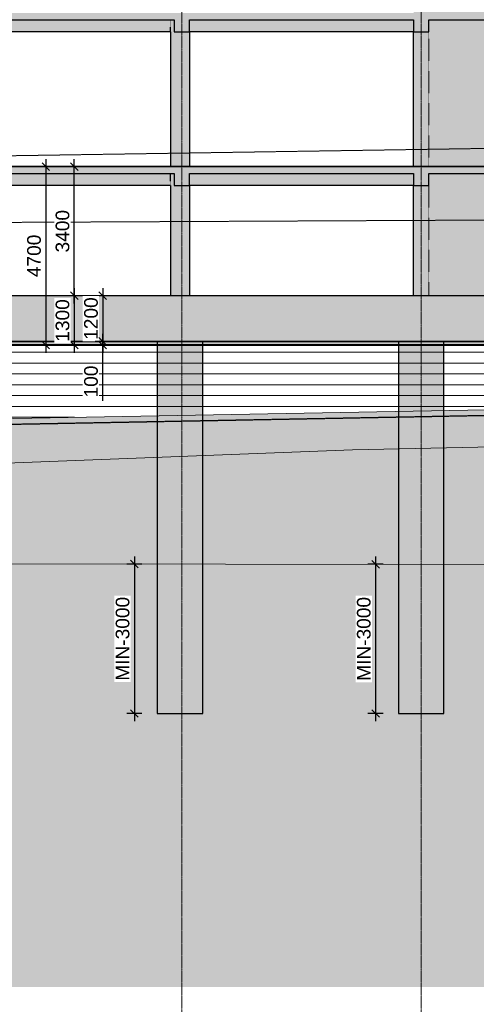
# Model space of a CAD drawing. Header units: millimetres. Extents: x -244621 to 957993, y -212233 to 286163.
# Tile 40 of 47: x 743370 to 755390, y -21307 to 4620. Entities that reach past the tile are written whole.
import ezdxf

# ---------------------------------------------------------------- set-up
doc = ezdxf.new("R2010")
doc.units = ezdxf.units.MM
for name, pattern in [('DASHED', [19.05, 12.7, -6.35]), ('Section-Section_Pit_A_B1$0$Grid Line', [22.225, 12.7, -3.175, 3.175, -3.175]), ('Section-Section_Pit_A_B1$0$Hidden 1_5', [2.2, 1.5, -0.7])]:
    doc.linetypes.add(name, pattern=pattern)
doc.layers.get('Defpoints').update_dxf_attribs({"color": 6})
for name, color, linetype, lineweight in [('S - Armireba Musha', 7, 'Continuous', 40), ('S - DIM', 7, 'Continuous', 5), ('S - HATCH', 252, 'Continuous', 5), ('S - LAIN', 7, 'Continuous', 5), ('S - LINE', 7, 'Continuous', 15), ('S - SLAB', 7, 'Continuous', 30), ('Section-Section_Pit_A_B1$0$A-200-M_WALL_EXT', 7, 'Continuous', 30), ('Section-Section_Pit_A_B1$0$A-200-MH_WALL', 7, 'Section-Section_Pit_A_B1$0$Hidden 1_5', 5), ('Section-Section_Pit_A_B1$0$A-230-H-FLOOR', 7, 'Continuous', 30), ('Section-Section_Pit_A_B1$0$A-230-M_FLOOR', 7, 'Continuous', 30), ('Section-Section_Pit_A_B1$0$S-160-M_FOUND', 7, 'Continuous', 30), ('Section-Section_Pit_A_B1$0$S-280-M_COLUMN main', 7, 'Continuous', 30), ('Section-Section_Pit_A_B1$0$S-280-M_STRUCT_FRAME', 7, 'Continuous', 30), ('Section-Section_Pit_A_B1$0$S-280-M_STRUCT_FRAME 0', 7, 'Continuous', 30), ('Section-Section_Pit_A_B1$0$S-280-MH_COLUMN hid lin', 7, 'Section-Section_Pit_A_B1$0$Hidden 1_5', 30), ('Section-Section_Pit_A_B1$0$Z-030-M_GRID', 7, 'Continuous', 5)]:
    doc.layers.add(name, color=color, linetype=linetype, lineweight=lineweight)
doc.layers.add('S - WATER', color=7, linetype='DASHED', lineweight=20, true_color=0x0216de)
doc.styles.get("Standard").update_dxf_attribs({"font": 'arial.ttf'})
doc.dimstyles.new('SPDS 200', dxfattribs={"dimscale": 200, "dimtxt": 1.8, "dimasz": 1, "dimexe": 1, "dimexo": 0.625, "dimtad": 1, "dimdec": 0, "dimrnd": 0.001, "dimtxsty": 'Standard', "dimblk": 'OBLIQUE', "dimcen": 2.5, "dimdle": 1, "dimadec": 0, "dimazin": 2, "dimtfac": 0.75, "dimtdec": 0, "dimtmove": 1, "dimatfit": 3, "dimldrblk": 'OBLIQUE', "dimfxl": 1, "dimfxlon": 1, "dimtolj": 1, "dimarcsym": 0})

# ---------------------------------------------------------------- blocks, each defined once
blk = doc.blocks.new('Section-Section_Pit_A_B1')
at = {"layer": 'Section-Section_Pit_A_B1$0$A-200-M_WALL_EXT', "true_color": 0xd8d8d8}
h = blk.add_hatch(color=254, dxfattribs=at)
h.paths.add_polyline_path([(33000, -3400), (33000, -500), (32600, -500), (32600, -3400)])
h.paths.add_polyline_path([(33000, 0), (33000, 3550), (32600, 3550), (32600, 0)])
h.paths.add_polyline_path([(33000, 4050), (33000, 6800), (32600, 6800), (32600, 4050)])
h.paths.add_polyline_path([(32600, 7300), (33000, 7300), (33000, 10050), (32600, 10050), (32600, 8519.2)])
h.paths.add_polyline_path([(32600, 10550), (33000, 10550), (33000, 13300), (32600, 13300)])
h.paths.add_polyline_path([(33000, 13800), (33000, 16550), (32600, 16550), (32600, 13800)])
h.paths.add_polyline_path([(32600, 17050), (33000, 17050), (33000, 19800), (32600, 19800)])
h.paths.add_polyline_path([(32600, 20300), (33000, 20300), (33000, 23050), (32600, 23050), (32600, 20396.6)])
h.paths.add_polyline_path([(33000, 23550), (33000, 26300), (32600, 26300), (32600, 23550)])
h.paths.add_polyline_path([(33000, 26800), (33000, 29550), (32600, 29550), (32600, 26800)])
h.paths.add_polyline_path([(33000, 30050), (33000, 31839.4), (32600, 31839.4), (32600, 30050)])
h = blk.add_hatch(color=254, dxfattribs=at)
h.paths.add_polyline_path([(39637.7, -3400), (40400, -3400), (40400, -500), (33000, -500), (33000, -3400)])
h.paths.add_polyline_path([(36081.5, 0), (40400, 0), (40400, 3550), (33000, 3550), (33000, 0)])
h.paths.add_polyline_path([(34700, 4050), (40400, 4050), (40400, 6800), (33000, 6800), (33000, 4050), (34150, 4050)])
h.paths.add_polyline_path([(36081.5, 7300), (40400, 7300), (40400, 10050), (33000, 10050), (33000, 7300), (34700, 7300)])
h.paths.add_polyline_path([(36081.5, 10550), (40400, 10550), (40400, 13300), (33000, 13300), (33000, 10550), (34700, 10550)])
h.paths.add_polyline_path([(40400, 13800), (40400, 16550), (33000, 16550), (33000, 13800), (39637.7, 13800)])
h.paths.add_polyline_path([(36081.5, 17050), (40400, 17050), (40400, 19800), (33000, 19800), (33000, 17050), (34700, 17050)])
h.paths.add_polyline_path([(36081.5, 20300), (40400, 20300), (40400, 23050), (33000, 23050), (33000, 20300), (34700, 20300)])
h.paths.add_polyline_path([(40400, 23550), (40400, 26300), (33000, 26300), (33000, 23550), (39637.7, 23550)])
h.paths.add_polyline_path([(39637.7, 26800), (40400, 26800), (40400, 29550), (33000, 29550), (33000, 26800), (36081.5, 26800)])
h.paths.add_polyline_path([(40400, 30050), (40400, 31839.4), (33000, 31839.4), (33000, 30050), (39637.7, 30050)])
at = {"layer": 'Section-Section_Pit_A_B1$0$A-230-H-FLOOR', "true_color": 0xa4a4a4}
for points in [[(-200, 3870), (41600, 3870), (41600, 4050), (-200, 4050)], [(25413.1, -180), (40800, -180), (40800, 0), (13900, 0), (13900, -180), (20450, -180)], [(41400, -4600), (41400, -3400), (-300, -3400), (-300, -4600), (40526.7, -4600)]]:
    blk.add_hatch(color=253, dxfattribs=at).paths.add_polyline_path(points)
at = {"layer": 'Section-Section_Pit_A_B1$0$S-280-M_COLUMN main', "true_color": 0xd8d8d8}
for points in [[(26200, 0), (26700, 0), (26700, 3550), (26200, 3550)], [(26200, -3400), (26700, -3400), (26700, -500), (26200, -500), (26200, -3358.2)], [(26450, -14400), (26450, -4600), (25850, -4600), (25850, -14400), (26364.6, -14400)], [(26450, -14400), (27050, -14400), (27050, -4600), (26450, -4600), (26450, -9296.9)], [(32550.8, -14400), (32800, -14400), (32800, -4600), (32200, -4600), (32200, -14400), (32525.4, -14400)], [(33400, -14400), (33400, -4600), (32800, -4600), (32800, -14400), (33393.9, -14400)]]:
    blk.add_hatch(color=254, dxfattribs=at).paths.add_polyline_path(points)
at = {"layer": 'Section-Section_Pit_A_B1$0$S-280-M_STRUCT_FRAME 0', "true_color": 0xd8d8d8}
h = blk.add_hatch(color=254, dxfattribs=at)
h.paths.add_polyline_path([(26700, 3550), (32600, 3550), (32600, 3870), (26700, 3870)])
h.paths.add_polyline_path([(11188.5, 3550), (13900, 3550), (13900, 3870), (8000, 3870), (8000, 3550)])
h.paths.add_polyline_path([(41400, 3550), (41400, 3870), (40800, 3870), (40800, 3550)])
h.paths.add_polyline_path([(40400, 3550), (40400, 3870), (33000, 3870), (33000, 3550), (39637.7, 3550)])
h.paths.add_polyline_path([(14300, 3550), (20100, 3550), (20100, 3870), (14300, 3870)])
h.paths.add_polyline_path([(20500, 3550), (26300, 3550), (26300, 3870), (20500, 3870)])
at = {"layer": 'Section-Section_Pit_A_B1$0$S-280-M_STRUCT_FRAME 0', "true_color": 0xa4a4a4}
for points in [[(26700, 3550), (26700, 3870), (26300, 3870), (26300, 3550)], [(33000, 3550), (33000, 3870), (32600, 3870), (32600, 3550)], [(26700, -500), (26700, -180), (26300, -180), (26300, -500)], [(33000, -500), (33000, -180), (32600, -180), (32600, -500)]]:
    blk.add_hatch(color=253, dxfattribs=at).paths.add_polyline_path(points)
at = {"layer": 'Section-Section_Pit_A_B1$0$S-280-M_STRUCT_FRAME 0', "true_color": 0xd8d8d8}
h = blk.add_hatch(color=254, dxfattribs=at)
h.paths.add_polyline_path([(39637.7, -500), (40400, -500), (40400, -180), (33000, -180), (33000, -500), (36081.5, -500)])
h.paths.add_polyline_path([(14400, -500), (20100, -500), (20100, -180), (14300, -180), (14300, -500)])
h.paths.add_polyline_path([(32600, -500), (32600, -180), (26700, -180), (26700, -500), (32525.4, -500)])
h.paths.add_polyline_path([(20550, -500), (26300, -500), (26300, -180), (20500, -180), (20500, -500)])
at = {"layer": 'Section-Section_Pit_A_B1$0$A-200-M_WALL_EXT'}
for p, q in [((32600, 0), (32600, 3550)), ((32600, -3400), (32600, -500))]:
    blk.add_line(p, q, dxfattribs=at)
at = {"layer": 'Section-Section_Pit_A_B1$0$A-200-MH_WALL'}
for p, q in [((33000, 0), (33000, 3550)), ((33000, -3400), (33000, -500))]:
    blk.add_line(p, q, dxfattribs=at)
at = {"layer": 'Section-Section_Pit_A_B1$0$A-230-M_FLOOR'}
for p, q in [((20500, 3870), (26300, 3870)), ((26700, 3870), (32600, 3870)), ((33000, 3870), (40400, 3870)), ((40800, 0), (20450, 0)), ((20500, -180), (26300, -180)), ((26700, -180), (32600, -180)), ((33000, -180), (40400, -180))]:
    blk.add_line(p, q, dxfattribs=at)
at = {"layer": 'Section-Section_Pit_A_B1$0$S-160-M_FOUND'}
for p, q in [((40500, -3400), (20450, -3400)), ((-300, -4600), (41400, -4600))]:
    blk.add_line(p, q, dxfattribs=at)
at = {"layer": 'Section-Section_Pit_A_B1$0$S-280-M_COLUMN main'}
for p, q in [((26200, 3550), (26200, 0)), ((26700, 3550), (26700, 0)), ((26200, -500), (26200, -3400)), ((26700, -500), (26700, -3400)), ((25850, -4600), (25850, -14400)), ((27050, -14400), (27050, -4600)), ((32200, -4600), (32200, -14400)), ((33400, -14400), (33400, -4600)), ((25850, -14400), (26450, -14400)), ((26450, -14400), (27050, -14400)), ((32200, -14400), (32800, -14400)), ((32800, -14400), (33400, -14400))]:
    blk.add_line(p, q, dxfattribs=at)
at = {"layer": 'Section-Section_Pit_A_B1$0$S-280-M_STRUCT_FRAME'}
for p, q in [((26300, 3870), (26300, 3550)), ((26700, 3550), (26700, 3870)), ((32600, 3870), (32600, 3550)), ((33000, 3550), (33000, 3870)), ((26300, 3550), (26700, 3550)), ((32600, 3550), (33000, 3550)), ((26300, -180), (26300, -500)), ((26700, -500), (26700, -180)), ((32600, -180), (32600, -500)), ((33000, -500), (33000, -180)), ((26300, -500), (26700, -500)), ((32600, -500), (33000, -500))]:
    blk.add_line(p, q, dxfattribs=at)
at = {"layer": 'Section-Section_Pit_A_B1$0$S-280-M_STRUCT_FRAME 0'}
for p, q in [((26200, 3550), (20550, 3550)), ((32600, 3550), (26700, 3550)), ((26200, -500), (20550, -500)), ((32600, -500), (26700, -500))]:
    blk.add_line(p, q, dxfattribs=at)
at = {"layer": 'Section-Section_Pit_A_B1$0$S-280-MH_COLUMN hid lin'}
for p, q in [((26200, 3550), (26200, 3870)), ((26200, -500), (26200, -180))]:
    blk.add_line(p, q, dxfattribs=at)
at = {"layer": 'Section-Section_Pit_A_B1$0$Z-030-M_GRID', "linetype": 'Section-Section_Pit_A_B1$0$Grid Line'}
for p, q in [((26500, -40000), (26500, 33300)), ((32800, -40000), (32800, 33300))]:
    blk.add_line(p, q, dxfattribs=at)
blk = doc.blocks.new('_Oblique')
at = {"color": 0, "linetype": 'ByBlock', "lineweight": -2}
blk.add_line((-0.5, -0.5), (0.5, 0.5), dxfattribs=at)
blk = doc.blocks.new('*D150')
at = {"layer": 'Defpoints', "color": 0, "transparency": 16777216}
for p in [(745207, -2650), (745207, -3950)]:
    blk.add_point(p, dxfattribs=at)
at = {"layer": 'S - DIM', "color": 0, "lineweight": -2, "transparency": 16777216}
for p, q in [((744807, -2450), (744807, -4150)), ((745007, -2650), (744607, -2650)), ((745007, -3950), (744607, -3950))]:
    blk.add_line(p, q, dxfattribs=at)
at = {"layer": 'S - DIM', "color": 0, "lineweight": -2, "transparency": 16777216, "xscale": 200, "yscale": 200, "zscale": 200}
for p, rotation in [((744807, -2650), 90), ((744807, -3950), 270)]:
    blk.add_blockref('_Oblique', p, dxfattribs=dict(at, rotation=rotation))
at = {"layer": 'S - DIM', "color": 0, "transparency": 16777216, "insert": (744498, -3300), "char_height": 360, "attachment_point": 5, "rotation": 90, "bg_fill": 3, "box_fill_scale": 1.1, "bg_fill_color": 256, "bg_fill_true_color": 13158600, "bg_fill_transparency": 0}
blk.add_mtext('\\A1;1300', dxfattribs=at)
at = {"layer": 'Defpoints', "color": 0, "transparency": 16777216}
blk.add_point((744807, -3950), dxfattribs=at)
blk = doc.blocks.new('*D151')
at = {"layer": 'Defpoints', "color": 0, "transparency": 16777216}
for p in [(745207, 750), (744057, -3950), (745207, -3950)]:
    blk.add_point(p, dxfattribs=at)
at = {"layer": 'S - DIM', "color": 0, "lineweight": -2, "transparency": 16777216}
for p, q in [((744057, 950), (744057, -4150)), ((744257, 750), (743857, 750)), ((744257, -3950), (743857, -3950))]:
    blk.add_line(p, q, dxfattribs=at)
at = {"layer": 'S - DIM', "color": 0, "lineweight": -2, "transparency": 16777216, "xscale": 200, "yscale": 200, "zscale": 200}
for p, rotation in [((744057, 750), 90), ((744057, -3950), 270)]:
    blk.add_blockref('_Oblique', p, dxfattribs=dict(at, rotation=rotation))
at = {"layer": 'S - DIM', "color": 0, "transparency": 16777216, "insert": (743748, -1600), "char_height": 360, "attachment_point": 5, "rotation": 90, "bg_fill": 3, "box_fill_scale": 1.1, "bg_fill_color": 256, "bg_fill_true_color": 13158600, "bg_fill_transparency": 0}
blk.add_mtext('\\A1;4700', dxfattribs=at)
blk = doc.blocks.new('*D152')
at = {"layer": 'Defpoints', "color": 0, "transparency": 16777216}
for p in [(744807, 750), (745207, 750), (745207, -2650)]:
    blk.add_point(p, dxfattribs=at)
at = {"layer": 'S - DIM', "color": 0, "lineweight": -2, "transparency": 16777216}
for p, q in [((744807, -2850), (744807, 950)), ((745007, 750), (744607, 750)), ((745007, -2650), (744607, -2650))]:
    blk.add_line(p, q, dxfattribs=at)
at = {"layer": 'S - DIM', "color": 0, "lineweight": -2, "transparency": 16777216, "xscale": 200, "yscale": 200, "zscale": 200}
for p, rotation in [((744807, 750), 90), ((744807, -2650), 270)]:
    blk.add_blockref('_Oblique', p, dxfattribs=dict(at, rotation=rotation))
at = {"layer": 'S - DIM', "color": 0, "transparency": 16777216, "insert": (744498, -950), "char_height": 360, "attachment_point": 5, "rotation": 90, "bg_fill": 3, "box_fill_scale": 1.1, "bg_fill_color": 256, "bg_fill_true_color": 13158600, "bg_fill_transparency": 0}
blk.add_mtext('\\A1;3400', dxfattribs=at)
blk = doc.blocks.new('*D153')
at = {"layer": 'Defpoints', "color": 0, "transparency": 16777216}
for p in [(745957, -2650), (745957, -3850)]:
    blk.add_point(p, dxfattribs=at)
at = {"layer": 'S - DIM', "color": 0, "lineweight": -2, "transparency": 16777216}
for p, q in [((745557, -2450), (745557, -4050)), ((745757, -2650), (745357, -2650)), ((745757, -3850), (745357, -3850))]:
    blk.add_line(p, q, dxfattribs=at)
at = {"layer": 'S - DIM', "color": 0, "transparency": 16777216, "insert": (745248, -3250), "char_height": 360, "attachment_point": 5, "rotation": 90, "bg_fill": 3, "box_fill_scale": 1.1, "bg_fill_color": 256, "bg_fill_true_color": 13158600, "bg_fill_transparency": 0}
blk.add_mtext('\\A1;1200', dxfattribs=at)
at = {"layer": 'Defpoints', "color": 0, "transparency": 16777216}
blk.add_point((745557, -3850), dxfattribs=at)
at = {"layer": 'S - DIM', "color": 0, "lineweight": -2, "transparency": 16777216, "xscale": 200, "yscale": 200, "zscale": 200}
for p, rotation in [((745557, -2650), 90), ((745557, -3850), 270)]:
    blk.add_blockref('_Oblique', p, dxfattribs=dict(at, rotation=rotation))
blk = doc.blocks.new('*D154')
at = {"layer": 'Defpoints', "color": 0, "transparency": 16777216}
for p in [(745557, -3850), (745957, -3850), (745957, -3950)]:
    blk.add_point(p, dxfattribs=at)
at = {"layer": 'S - DIM', "color": 0, "lineweight": -2, "transparency": 16777216}
for p, q in [((745757, -3850), (745357, -3850)), ((745557, -3850), (745557, -3650)), ((745557, -3950), (745557, -3850)), ((745557, -3950), (745557, -3850)), ((745757, -3950), (745357, -3950)), ((745557, -3950), (745557, -4150)), ((745557, -5414), (745557, -3950))]:
    blk.add_line(p, q, dxfattribs=at)
at = {"layer": 'S - DIM', "color": 0, "lineweight": -2, "transparency": 16777216, "xscale": 200, "yscale": 200, "zscale": 200}
for p, rotation in [((745557, -3850), 270), ((745557, -3950), 90)]:
    blk.add_blockref('_Oblique', p, dxfattribs=dict(at, rotation=rotation))
at = {"layer": 'S - DIM', "color": 0, "transparency": 16777216, "insert": (745248, -4908), "char_height": 360, "attachment_point": 5, "rotation": 90, "bg_fill": 3, "box_fill_scale": 1.1, "bg_fill_color": 256, "bg_fill_true_color": 13158600, "bg_fill_transparency": 0}
blk.add_mtext('\\A1;100', dxfattribs=at)
blk = doc.blocks.new('*D232')
at = {"layer": 'Defpoints', "color": 0, "transparency": 16777216}
for p in [(746989, -9714), (746388, -13650), (746989, -13650)]:
    blk.add_point(p, dxfattribs=at)
at = {"layer": 'S - DIM', "color": 0, "lineweight": -2, "transparency": 16777216}
for p, q in [((746388, -9514), (746388, -13850)), ((746588, -9714), (746188, -9714)), ((746588, -13650), (746188, -13650))]:
    blk.add_line(p, q, dxfattribs=at)
at = {"layer": 'S - DIM', "color": 0, "lineweight": -2, "transparency": 16777216, "xscale": 200, "yscale": 200, "zscale": 200}
for p, rotation in [((746388, -9714), 90), ((746388, -13650), 270)]:
    blk.add_blockref('_Oblique', p, dxfattribs=dict(at, rotation=rotation))
at = {"layer": 'S - DIM', "color": 0, "transparency": 16777216, "insert": (746079, -11682), "char_height": 360, "attachment_point": 5, "rotation": 90, "bg_fill": 3, "box_fill_scale": 1.1, "bg_fill_color": 256, "bg_fill_true_color": 13158600, "bg_fill_transparency": 0}
blk.add_mtext('\\A1;MIN-3000', dxfattribs=at)
blk = doc.blocks.new('*D233')
at = {"layer": 'Defpoints', "color": 0, "transparency": 16777216}
for p in [(753339, -9719), (752738, -13650), (753339, -13650)]:
    blk.add_point(p, dxfattribs=at)
at = {"layer": 'S - DIM', "color": 0, "lineweight": -2, "transparency": 16777216}
for p, q in [((752738, -9519), (752738, -13850)), ((752938, -9719), (752538, -9719)), ((752938, -13650), (752538, -13650))]:
    blk.add_line(p, q, dxfattribs=at)
at = {"layer": 'S - DIM', "color": 0, "lineweight": -2, "transparency": 16777216, "xscale": 200, "yscale": 200, "zscale": 200}
for p, rotation in [((752738, -9719), 90), ((752738, -13650), 270)]:
    blk.add_blockref('_Oblique', p, dxfattribs=dict(at, rotation=rotation))
at = {"layer": 'S - DIM', "color": 0, "transparency": 16777216, "insert": (752429, -11685), "char_height": 360, "attachment_point": 5, "rotation": 90, "bg_fill": 3, "box_fill_scale": 1.1, "bg_fill_color": 256, "bg_fill_true_color": 13158600, "bg_fill_transparency": 0}
blk.add_mtext('\\A1;MIN-3000', dxfattribs=at)

msp = doc.modelspace()

# ---------------------------------------------------------------- hatches: boundary and pattern name
at = {"layer": 'S - HATCH', "transparency": 33554516}
h = msp.add_hatch(dxfattribs=at)
h.set_pattern_fill('ANSI31', color=256, scale=90, angle=135)
h.set_pattern_definition([(180, (17596.27, 150), (-3e-14, -285.75), [])])
h.paths.add_polyline_path([(704158.7, -3750), (703698.4, -2952.7), (690132.9, -3833.4), (690132.9, -6858.7), (778116, -5236.5), (778116, -548.1), (765072, -601.4), (763138.7, -3950), (720738.7, -3950), (720738.7, -3750), (718777.3, -3750), (718377.3, -3350), (707200.1, -3350), (706800.1, -3750)])
at = {"layer": 'S - HATCH'}
h = msp.add_hatch(dxfattribs=at)
h.set_pattern_fill('AR-CONC', color=0)
h.set_pattern_definition([(50, (631145.92, -10697.81), (182.18467, -15.93909), [19.05, -209.55]), (355, (631145.92, -10697.8), (-35.24342, 191.05685), [15.24, -167.64058]), (100.45144, (631161.1, -10699.14), (146.94125, 175.11775), [16.19, -178.09024]), (46.1842, (631145.92, -10647), (271.07904, -42.04233), [28.575, -314.325]), (96.63556, (631168.5, -10650.5), (237.40413, 247.4261), [24.285, -267.1356]), (351.18415, (631145.92, -10647), (237.40413, 247.4261), [22.85997, -251.45973]), (21, (631171.32, -10659.71), (151.61439, -102.2652), [19.05, -209.55]), (326, (631171.32, -10659.7), (61.80203, 184.18797), [15.24, -167.64]), (71.45144, (631183.95, -10668.23), (213.41642, 81.92277), [16.19, -178.08994]), (37.5, (631145.917, -10697.81), (3.088603, 84.55504), [0, -165.608, 0, -170.18, 0, -168.275]), (7.5, (631145.92, -10697.81), (66.81966, 100.180575), [0, -97.028, 0, -161.798, 0, -64.135]), (327.5, (631089.275, -10697.81), (135.590595, -5.728744), [0, -63.5, 0, -198.12, 0, -262.89]), (317.5, (631063.87, -10697.81), (148.12918, 25.42649), [0, -82.55, 0, -131.572, 0, -186.69])])
h.paths.add_polyline_path([(720738.7, -3850), (720738.7, -3950), (762638.7, -3950), (762638.7, -3850)])
h = msp.add_hatch(dxfattribs=at)
h.set_pattern_fill('ANSI33', color=256, scale=60)
h.set_pattern_definition([(45, (17596.27, 150), (-269.40768, 269.40768), []), (45, (17865.68, 150), (-269.40768, 269.40768), [190.5, -95.25])])
h.paths.add_polyline_path([(752129.6, -6708.3), (778116, -6152), (778116, -5236.5), (690132.9, -6858.7), (690132.9, -9191), (707905.5, -8408.8)])
h = msp.add_hatch(dxfattribs=at)
h.set_pattern_fill('GRAVEL', color=256, scale=53.552945, angle=180, style=0)
h.set_pattern_definition([(48.012787, (16616.89, -1210.24), (10881.958416, 12242.203217), [183.002, -18117.2203]), (4.969741, (16739.316, -1074.22), (-16322.937617, -1360.2448794), [314.037, -31089.6528]), (312.510447, (17052.17, -1047.015), (-13602.448025, 14962.692816), [221.4315, -21921.7496]), (87.273689, (17582.67, -706.954), (-1360.244805, -27204.8960386), [285.9751, -28311.5341]), (112.833654, (17596.27, -421.3), (6801.22401, -16322.937623), [280.4213, -27761.7437]), (177.273689, (17487.45, -162.856), (27204.8960386, -1360.244805), [285.9751, -28311.5341]), (217.6942405, (17201.8, -149.254), (17683.1824244, 13602.4480204), [378.1875, -37440.5322]), (252.255328, (16902.545, -380.495), (-9521.713616, -29925.3856418), [357.048, -35347.7587]), (301.429566, (16793.726, -720.557), (10881.958417, -17683.182424), [286.9436, -28407.452]), (355.236358, (16943.35, -965.4), (-14962.692821, 1360.244804), [327.5905, -16051.926]), (42.397438, (17269.81, -992.606), (16322.9376227, 14962.6928219), [423.6455, -41940.938]), (318.814075, (16236.03, -693.35), (9521.713613, -8161.468812), [144.5954, -14315.0052]), (351.469234, (16344.845, -788.57), (-17683.1824257, 2720.489601), [275.0918, -27234.1568]), (45, (16616.9, -829.4), (4e-13, 1360.2448), [192.3672, -1731.3095]), (23.19859, (16712.11, -992.6), (-6801.22401, -2720.489603), [103.5935, -10255.7223]), (111.80141, (16807.33, -951.8), (1360.2448, -4080.734406), [146.5024, -7178.64]), (210.963757, (16752.92, -815.77), (-4080.734406, -2720.489604), [237.9463, -7693.5757]), (341.56505, (16548.9, -938.2), (-2720.4896, 1360.2448), [172.0587, -4129.413]), (196.38954, (17596.27, -951.8), (-13602.448019, -4080.734406), [241.0354, -23862.564]), (250.346176, (17365.03, -1019.81), (5440.979208, 14962.692821), [202.2154, -20019.2774]), (113.19859, (16548.88, -1210.24), (2720.489603, -6801.22401), [207.1857, -10152.13]), (163.61046, (16467.27, -1019.81), (13602.44802, -4080.734405), [241.0354, -23862.564]), (159.443955, (17596.27, -108.45), (6801.22401, -2720.489604), [232.4386, -11389.498]), (114.77514, (17378.63, -26.83), (6801.224018, -14962.692818), [194.7571, -19280.9845]), (246.80141, (16535.28, 150), (-2720.489603, -6801.22401), [207.1857, -10152.13]), (197.354025, (16453.665, -40.434), (17683.182425, 5440.979209), [228.0192, -22573.8387]), (249.443955, (17201.8, 150), (2720.489604, 6801.22401), [116.2193, -11505.7174]), (281.309932, (16616.9, 150), (1360.2448, -5440.97921), [69.359, -6866.556]), (345.963757, (16630.5, 82), (-4080.7344, 1360.2448), [280.4213, -5328.0117]), (6.009006, (16902.545, 13.976), (-13602.448019, -1360.2448026), [259.8748, -25727.5657]), (123.69007, (16752.9, -693.35), (1360.2448, -2720.4896), [196.1772, -4708.2552]), (173.1572266, (16644.1, -530.12), (-23124.161633, 2720.4896027), [342.5015, -33907.5875]), (240.945396, (16304.04, -489.32), (5440.979208, 9521.713613), [140.0454, -13864.532]), (270, (16236, -611.7), (1360.2448, -1360.2448), [81.6147, -1278.63]), (300.256437, (16929.75, -26.83), (-5440.979207, 9521.713614), [188.9706, -18708.154]), (228.012788, (17024.97, -190.06), (-10881.958416, -12242.203217), [366.0038, -17934.2184]), (180, (16780.1, -462.1), (-1360.2448, -1360.2448), [353.6636, -1006.5812]), (145.304846, (16426.46, -462.11), (-13602.448025, 9521.713606), [215.0737, -21292.285]), (74.054604, (16249.63, -339.69), (1360.2448, 5440.97921), [198.0544, -9704.6773]), (27.645975, (16304.04, -149.254), (25844.6512377, 13602.4480176), [322.4664, -31924.2303]), (355.426079, (16589.69, 0.373), (17683.182425, -1360.244802), [341.148, -33773.618])])
h.paths.add_polyline_path([(778116, -6152), (752129.6, -6708.3), (707905.5, -8408.8), (690132.9, -9191), (690132.9, -9667.9), (778116, -9739.1)])
h = msp.add_hatch(dxfattribs=at)
h.set_pattern_fill('AR-HBONE', color=256, scale=4)
h.set_pattern_definition([(45, (17596.27, 150), (0, 574.7364), [1219.2, -406.4]), (135, (17883.64, 437.37), (6e-14, 574.7364), [1219.2, -406.4])])
h.paths.add_polyline_path([(778116, -9739.1), (690132.9, -9667.9), (690132.9, -20850), (778116, -20850)])

# ---------------------------------------------------------------- linework, layer by layer
at = {"layer": 'S - Armireba Musha'}
msp.add_lwpolyline([(766223.6, 1393.2), (763138.7, -3950), (720738.7, -3950), (720738.7, -3750), (718777.3, -3750), (718377.3, -3350), (707200.1, -3350), (706800.1, -3750), (704158.7, -3750), (701763, 399.4)], dxfattribs=at)
at = {"layer": 'S - LAIN', "linetype": 'DASHED', "lineweight": 0}
for points in [[(701763, 399.4), (766223.6, 1393.2)], [(702521.2, -913.8), (765066.4, -611.2)]]:
    msp.add_lwpolyline(points, dxfattribs=at)
at = {"layer": 'S - LAIN'}
for points in [[(778116, -5236.5), (690132.9, -6858.7)], [(690132.9, -9191), (707905.5, -8408.8), (752129.6, -6708.3), (778116, -6152)], [(690132.9, -9667.9), (778116, -9739.1)]]:
    msp.add_lwpolyline(points, dxfattribs=at)
at = {"layer": 'S - SLAB'}
msp.add_lwpolyline([(720738.7, -3850), (720738.7, -3950), (762638.7, -3950), (762638.7, -3850), (720738.7, -3850)], close=True, dxfattribs=at)
at = {"layer": 'S - WATER', "lineweight": 30}
msp.add_lwpolyline([(690151.9, -7023.5), (778110.3, -5377.1)], dxfattribs=at)

# ---------------------------------------------------------------- block references
at = {"layer": 'S - LINE'}
msp.add_blockref('Section-Section_Pit_A_B1', (721138.7, 750), dxfattribs=at)

# ---------------------------------------------------------------- next in the draw order: dimensions: what is measured, and where the dimension line sits
at = {"layer": 'S - DIM'}
dim = msp.add_linear_dim(base=(744806.6, -3950), p1=(745206.6, -2650), p2=(745206.6, -3950), angle=270, dimstyle='SPDS 200', override={"dimtfill": 1}, dxfattribs=at)
dim.commit()
dim.dimension.update_dxf_attribs({"geometry": '*D150', "text_midpoint": (744497.7, -3300)})
for base, p1, p2, picture, middle in [((746388.3, -13650), (746988.7, -9713.9), (746988.7, -13650), '*D232', (746079.4, -11682)), ((752738.3, -13650), (753338.7, -9719), (753338.7, -13650), '*D233', (752429.4, -11684.5))]:
    dim = msp.add_linear_dim(base=base, p1=p1, p2=p2, angle=270, text='MIN-3000', dimstyle='SPDS 200', override={"dimtfill": 1}, dxfattribs=at)
    dim.commit()
    dim.dimension.update_dxf_attribs({"geometry": picture, "text_midpoint": middle})

# ---------------------------------------------------------------- next in the draw order: dimensions: what is measured, and where the dimension line sits
dim = msp.add_linear_dim(base=(744056.6, -3950), p1=(745206.6, 750), p2=(745206.6, -3950), angle=270, dimstyle='SPDS 200', override={"dimtfill": 1}, dxfattribs=at)
dim.commit()
dim.dimension.update_dxf_attribs({"geometry": '*D151', "text_midpoint": (743747.8, -1600)})

# ---------------------------------------------------------------- next in the draw order: dimensions: what is measured, and where the dimension line sits
dim = msp.add_linear_dim(base=(744806.6, 750), p1=(745206.6, -2650), p2=(745206.6, 750), angle=90, dimstyle='SPDS 200', override={"dimtfill": 1}, dxfattribs=at)
dim.commit()
dim.dimension.update_dxf_attribs({"geometry": '*D152', "text_midpoint": (744497.7, -950)})

# ---------------------------------------------------------------- next in the draw order: linework, layer by layer
at = {"layer": 'Defpoints'}
msp.add_lwpolyline([(327252.1, 750), (957993, 750)], dxfattribs=at)

# ---------------------------------------------------------------- next in the draw order: dimensions: what is measured, and where the dimension line sits
at = {"layer": 'S - DIM'}
dim = msp.add_linear_dim(base=(745556.6, -3850), p1=(745956.6, -2650), p2=(745956.6, -3850), angle=270, dimstyle='SPDS 200', override={"dimtfill": 1}, dxfattribs=at)
dim.commit()
dim.dimension.update_dxf_attribs({"geometry": '*D153', "text_midpoint": (745556.6, -3250), "dimtype": 160})

# ---------------------------------------------------------------- next in the draw order: dimensions: what is measured, and where the dimension line sits
dim = msp.add_linear_dim(base=(745556.6, -3850), p1=(745956.6, -3950), p2=(745956.6, -3850), angle=90, dimstyle='SPDS 200', override={"dimtfill": 1}, dxfattribs=at)
dim.commit()
dim.dimension.update_dxf_attribs({"geometry": '*D154', "text_midpoint": (745556.6, -4908.5), "dimtype": 160})

doc.saveas('drawing.dxf')
